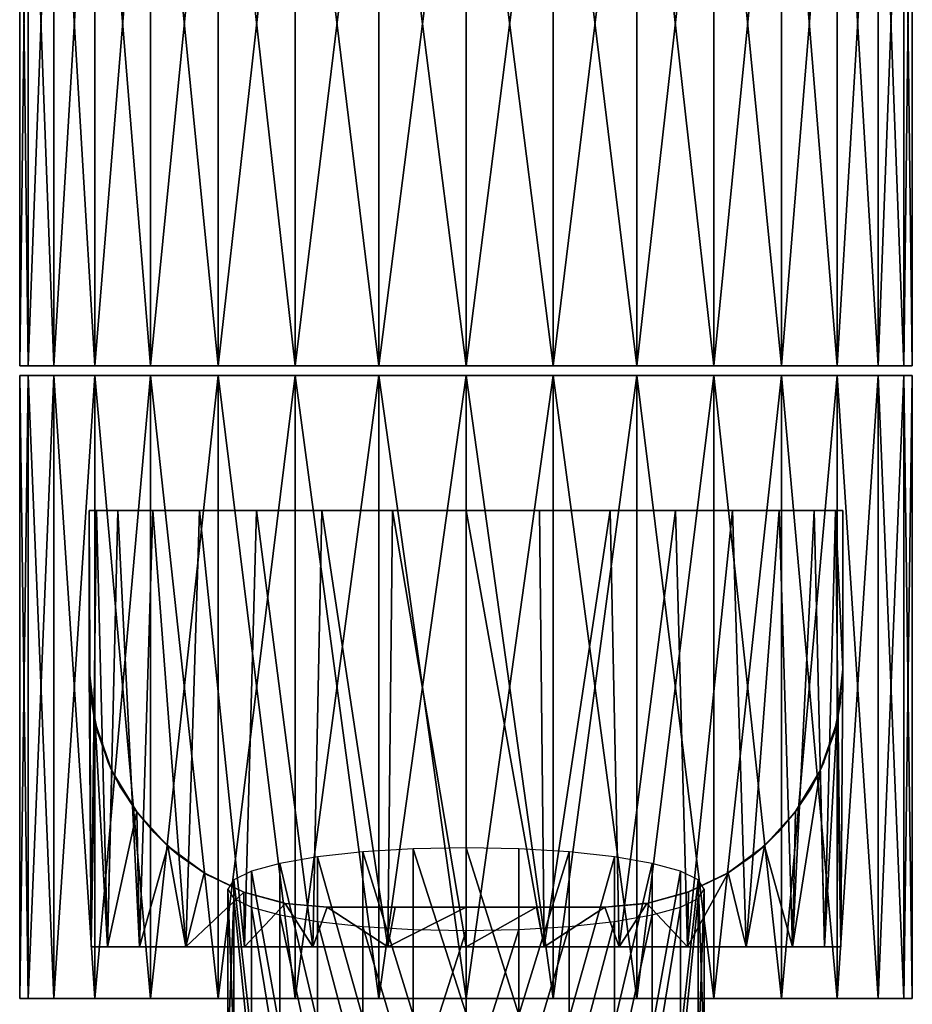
# Model space of a CAD drawing. Header units: millimetres. Extents: x -22 to 22, y -375 to 256.
# Tile 3 of 7: x -22 to 22, y 156 to 206. Entities that reach past the tile are written whole.
import ezdxf

# ---------------------------------------------------------------- set-up
doc = ezdxf.new("R2010")
doc.units = ezdxf.units.MM
doc.header["$LTSCALE"] = 51.254189
for name, color, linetype in [('10', 7, 'CONTINUOUS'), ('11', 7, 'CONTINUOUS'), ('12', 7, 'CONTINUOUS'), ('13', 7, 'CONTINUOUS'), ('14', 7, 'CONTINUOUS'), ('15', 7, 'CONTINUOUS'), ('16', 7, 'CONTINUOUS'), ('17', 7, 'CONTINUOUS'), ('18', 7, 'CONTINUOUS'), ('20', 7, 'CONTINUOUS'), ('21', 7, 'CONTINUOUS'), ('23', 7, 'CONTINUOUS'), ('24', 7, 'CONTINUOUS'), ('8', 7, 'CONTINUOUS'), ('9', 7, 'CONTINUOUS')]:
    doc.layers.add(name, color=color, linetype=linetype)

msp = doc.modelspace()

# ---------------------------------------------------------------- linework, layer by layer
at = {"layer": '10', "color": 7, "linetype": 'CONTINUOUS', "true_color": 0xa2afbf}
for points in [[(-19, 181.2, 14.098), (-19, 179.785, 13.415), (-19, 173.2, 206.052), (-19, 181.2, 14.098)], [(-19, 181.2, 206.052), (-19, 181.2, 14.098), (-19, 173.2, 206.052), (-19, 181.2, 206.052)], [(-19, 179.785, 13.415), (-19, 178.527, 12.758), (-19, 173.2, 206.052), (-19, 179.785, 13.415)], [(-19, 178.527, 12.758), (-19, 177.339, 12.247), (-19, 173.2, 206.052), (-19, 178.527, 12.758)], [(-19, 177.339, 12.247), (-19, 176.2, 12.052), (-19, 173.2, 206.052), (-19, 177.339, 12.247)], [(-19, 176.2, 12.052), (-19, 173.2, 12.052), (-19, 173.2, 206.052), (-19, 176.2, 12.052)]]:
    msp.add_3dface(points, dxfattribs=at)
at = {"layer": '11', "color": 7, "linetype": 'CONTINUOUS', "true_color": 0xa2afbf}
for points in [[(19, 181.2, 206.052), (19, 173.2, 206.052), (19, 173.2, 12.052), (19, 181.2, 206.052)], [(19, 181.2, 14.098), (19, 181.2, 206.052), (19, 173.2, 12.052), (19, 181.2, 14.098)], [(19, 179.785, 13.415), (19, 181.2, 14.098), (19, 173.2, 12.052), (19, 179.785, 13.415)], [(19, 178.526, 12.757), (19, 179.785, 13.415), (19, 173.2, 12.052), (19, 178.526, 12.757)], [(19, 177.35, 12.251), (19, 178.526, 12.757), (19, 173.2, 12.052), (19, 177.35, 12.251)], [(19, 176.2, 12.052), (19, 177.35, 12.251), (19, 173.2, 12.052), (19, 176.2, 12.052)]]:
    msp.add_3dface(points, dxfattribs=at)
at = {"layer": '12', "color": 7, "linetype": 'CONTINUOUS', "true_color": 0xa2afbf}
for points in [[(-19, 181.2, 14.098), (-19, 181.2, 206.052), (-16.194, 181.2, 15.81), (-19, 181.2, 14.098)], [(-19, 181.2, 206.052), (19, 181.2, 206.052), (19, 181.2, 14.098), (-19, 181.2, 206.052)], [(19, 181.2, 206.052), (-19, 181.2, 206.052), (-18.634, 181.2, 209.761), (19, 181.2, 206.052)], [(-19, 181.2, 206.052), (19, 181.2, 14.098), (14, 181.2, 17.614), (-19, 181.2, 206.052)], [(-19, 181.2, 206.052), (14, 181.2, 17.614), (10.386, 181.2, 19.96), (-19, 181.2, 206.052)], [(-16.194, 181.2, 15.81), (-19, 181.2, 206.052), (-14, 181.2, 17.614), (-16.194, 181.2, 15.81)], [(-14, 181.2, 17.614), (-19, 181.2, 206.052), (-10.386, 181.2, 19.96), (-14, 181.2, 17.614)], [(-10.386, 181.2, 19.96), (-19, 181.2, 206.052), (-6.388, 181.2, 21.574), (-10.386, 181.2, 19.96)], [(-6.388, 181.2, 21.574), (-19, 181.2, 206.052), (-2.156, 181.2, 22.396), (-6.388, 181.2, 21.574)], [(-2.156, 181.2, 22.396), (-19, 181.2, 206.052), (2.156, 181.2, 22.396), (-2.156, 181.2, 22.396)], [(2.156, 181.2, 22.396), (-19, 181.2, 206.052), (6.388, 181.2, 21.574), (2.156, 181.2, 22.396)], [(6.388, 181.2, 21.574), (-19, 181.2, 206.052), (10.386, 181.2, 19.96), (6.388, 181.2, 21.574)], [(18.633, 181.2, 209.766), (19, 181.2, 206.052), (-18.634, 181.2, 209.761), (18.633, 181.2, 209.766)], [(-17.552, 181.2, 213.325), (18.633, 181.2, 209.766), (-18.634, 181.2, 209.761), (-17.552, 181.2, 213.325)], [(17.55, 181.2, 213.33), (18.633, 181.2, 209.766), (-17.552, 181.2, 213.325), (17.55, 181.2, 213.33)], [(-15.796, 181.2, 216.609), (17.55, 181.2, 213.33), (-17.552, 181.2, 213.325), (-15.796, 181.2, 216.609)], [(15.793, 181.2, 216.613), (17.55, 181.2, 213.33), (-15.796, 181.2, 216.609), (15.793, 181.2, 216.613)], [(-13.433, 181.2, 219.487), (15.793, 181.2, 216.613), (-15.796, 181.2, 216.609), (-13.433, 181.2, 219.487)], [(13.431, 181.2, 219.489), (15.793, 181.2, 216.613), (-13.433, 181.2, 219.487), (13.431, 181.2, 219.489)], [(-10.556, 181.2, 221.849), (13.431, 181.2, 219.489), (-13.433, 181.2, 219.487), (-10.556, 181.2, 221.849)], [(10.554, 181.2, 221.85), (13.431, 181.2, 219.489), (-10.556, 181.2, 221.849), (10.554, 181.2, 221.85)], [(-7.273, 181.2, 223.604), (10.554, 181.2, 221.85), (-10.556, 181.2, 221.849), (-7.273, 181.2, 223.604)], [(7.271, 181.2, 223.605), (10.554, 181.2, 221.85), (-7.273, 181.2, 223.604), (7.271, 181.2, 223.605)], [(-3.71, 181.2, 224.686), (7.271, 181.2, 223.605), (-7.273, 181.2, 223.604), (-3.71, 181.2, 224.686)], [(3.709, 181.2, 224.686), (7.271, 181.2, 223.605), (-3.71, 181.2, 224.686), (3.709, 181.2, 224.686)], [(0, 181.2, 225.052), (3.709, 181.2, 224.686), (-3.71, 181.2, 224.686), (0, 181.2, 225.052)], [(14, 181.2, 17.614), (19, 181.2, 14.098), (16.442, 181.2, 15.621), (14, 181.2, 17.614)]]:
    msp.add_3dface(points, dxfattribs=at)
at = {"layer": '13', "color": 7, "linetype": 'CONTINUOUS', "true_color": 0xa2afbf}
for points in [[(-3.563, 161.2, 187.389), (-7, 161.2, 188.388), (-7, 161.2, 21.383), (-3.563, 161.2, 187.389)], [(0, 161.2, 187.052), (-3.563, 161.2, 187.389), (-7, 161.2, 21.383), (0, 161.2, 187.052)], [(-3.544, 161.2, 22.219), (0, 161.2, 187.052), (-7, 161.2, 21.383), (-3.544, 161.2, 22.219)], [(0, 161.2, 22.5), (0, 161.2, 187.052), (-3.544, 161.2, 22.219), (0, 161.2, 22.5)], [(3.561, 161.2, 187.388), (0, 161.2, 187.052), (0, 161.2, 22.5), (3.561, 161.2, 187.388)], [(7, 161.2, 188.388), (3.561, 161.2, 187.388), (0, 161.2, 22.5), (7, 161.2, 188.388)], [(3.544, 161.2, 22.219), (7, 161.2, 188.388), (0, 161.2, 22.5), (3.544, 161.2, 22.219)], [(7, 161.2, 21.383), (7, 161.2, 188.388), (3.544, 161.2, 22.219), (7, 161.2, 21.383)]]:
    msp.add_3dface(points, dxfattribs=at)
at = {"layer": '14', "color": 7, "linetype": 'CONTINUOUS', "true_color": 0xa2afbf}
for points in [[(-18.895, 159.2, 204.066), (-18.069, 159.2, 200.18), (-18.895, 159.2, 208.038), (-18.895, 159.2, 204.066)], [(-18.895, 159.2, 208.038), (-18.069, 159.2, 200.18), (-18.069, 159.2, 211.924), (-18.895, 159.2, 208.038)], [(-18.069, 159.2, 200.18), (-16.453, 159.2, 196.551), (-18.069, 159.2, 211.924), (-18.069, 159.2, 200.18)], [(-18.069, 159.2, 211.924), (-16.453, 159.2, 196.551), (-16.453, 159.2, 215.553), (-18.069, 159.2, 211.924)], [(-16.453, 159.2, 196.551), (-14.118, 159.2, 193.337), (-16.453, 159.2, 215.553), (-16.453, 159.2, 196.551)], [(-16.453, 159.2, 215.553), (-14.118, 159.2, 193.337), (-14.118, 159.2, 218.767), (-16.453, 159.2, 215.553)], [(-14.118, 159.2, 193.337), (-11.166, 159.2, 190.68), (-14.118, 159.2, 218.767), (-14.118, 159.2, 193.337)], [(-14.118, 159.2, 218.767), (-11.166, 159.2, 190.68), (-11.166, 159.2, 221.424), (-14.118, 159.2, 218.767)], [(-11.166, 159.2, 190.68), (-7.726, 159.2, 188.694), (-11.166, 159.2, 221.424), (-11.166, 159.2, 190.68)], [(-11.166, 159.2, 221.424), (-7.726, 159.2, 188.694), (-7.726, 159.2, 223.41), (-11.166, 159.2, 221.424)], [(-7.726, 159.2, 188.694), (-3.949, 159.2, 187.467), (-7.726, 159.2, 223.41), (-7.726, 159.2, 188.694)], [(-7.726, 159.2, 223.41), (-3.949, 159.2, 187.467), (-3.949, 159.2, 224.637), (-7.726, 159.2, 223.41)], [(-3.949, 159.2, 187.467), (0, 159.2, 187.052), (-3.949, 159.2, 224.637), (-3.949, 159.2, 187.467)], [(-3.949, 159.2, 224.637), (0, 159.2, 187.052), (0, 159.2, 225.052), (-3.949, 159.2, 224.637)], [(0, 159.2, 225.052), (0, 159.2, 187.052), (3.949, 159.2, 187.467), (0, 159.2, 225.052)], [(3.949, 159.2, 224.637), (0, 159.2, 225.052), (3.949, 159.2, 187.467), (3.949, 159.2, 224.637)], [(7.726, 159.2, 223.41), (3.949, 159.2, 224.637), (7.726, 159.2, 188.694), (7.726, 159.2, 223.41)], [(7.726, 159.2, 188.694), (3.949, 159.2, 224.637), (3.949, 159.2, 187.467), (7.726, 159.2, 188.694)], [(11.166, 159.2, 221.424), (7.726, 159.2, 223.41), (11.166, 159.2, 190.68), (11.166, 159.2, 221.424)], [(11.166, 159.2, 190.68), (7.726, 159.2, 223.41), (7.726, 159.2, 188.694), (11.166, 159.2, 190.68)], [(14.118, 159.2, 218.767), (11.166, 159.2, 221.424), (14.118, 159.2, 193.337), (14.118, 159.2, 218.767)], [(14.118, 159.2, 193.337), (11.166, 159.2, 221.424), (11.166, 159.2, 190.68), (14.118, 159.2, 193.337)], [(16.453, 159.2, 215.553), (14.118, 159.2, 218.767), (16.453, 159.2, 196.551), (16.453, 159.2, 215.553)], [(16.453, 159.2, 196.551), (14.118, 159.2, 218.767), (14.118, 159.2, 193.337), (16.453, 159.2, 196.551)], [(18.069, 159.2, 211.924), (16.453, 159.2, 215.553), (18.069, 159.2, 200.18), (18.069, 159.2, 211.924)], [(18.069, 159.2, 200.18), (16.453, 159.2, 215.553), (16.453, 159.2, 196.551), (18.069, 159.2, 200.18)], [(18.895, 159.2, 208.038), (18.069, 159.2, 211.924), (18.895, 159.2, 204.066), (18.895, 159.2, 208.038)], [(18.895, 159.2, 204.066), (18.069, 159.2, 211.924), (18.069, 159.2, 200.18), (18.895, 159.2, 204.066)]]:
    msp.add_3dface(points, dxfattribs=at)
at = {"layer": '15', "color": 7, "linetype": 'CONTINUOUS', "true_color": 0xa2afbf}
for points in [[(19, 173.2, 12.052), (19, 173.2, 206.052), (18.691, 170.496, 202.634), (19, 173.2, 12.052)], [(19, 173.2, 12.052), (18.691, 170.496, 202.634), (18.887, 171.558, 12.228), (19, 173.2, 12.052)], [(18.887, 171.558, 12.228), (18.691, 170.496, 202.634), (18.553, 169.955, 12.73), (18.887, 171.558, 12.228)], [(18.691, 170.496, 202.634), (17.856, 168.086, 199.56), (18.553, 169.955, 12.73), (18.691, 170.496, 202.634)], [(18.553, 169.955, 12.73), (17.856, 168.086, 199.56), (18.04, 168.498, 13.446), (18.553, 169.955, 12.73)], [(18.04, 168.498, 13.446), (17.856, 168.086, 199.56), (17.395, 167.205, 14.271), (18.04, 168.498, 13.446)], [(17.856, 168.086, 199.56), (16.611, 166.015, 196.831), (17.395, 167.205, 14.271), (17.856, 168.086, 199.56)], [(17.395, 167.205, 14.271), (16.611, 166.015, 196.831), (16.646, 166.061, 15.138), (17.395, 167.205, 14.271)], [(16.611, 166.015, 196.831), (15.043, 164.294, 194.445), (15.72, 164.956, 16.098), (16.611, 166.015, 196.831)], [(16.646, 166.061, 15.138), (16.611, 166.015, 196.831), (15.72, 164.956, 16.098), (16.646, 166.061, 15.138)], [(15.72, 164.956, 16.098), (15.043, 164.294, 194.445), (14.512, 163.842, 17.195), (15.72, 164.956, 16.098)], [(15.043, 164.294, 194.445), (13.218, 162.936, 192.403), (14.512, 163.842, 17.195), (15.043, 164.294, 194.445)], [(14.512, 163.842, 17.195), (13.218, 162.936, 192.403), (13.002, 162.809, 18.363), (14.512, 163.842, 17.195)], [(13.218, 162.936, 192.403), (11.215, 161.965, 190.716), (13.002, 162.809, 18.363), (13.218, 162.936, 192.403)], [(13.002, 162.809, 18.363), (11.215, 161.965, 190.716), (11.197, 161.958, 19.516), (13.002, 162.809, 18.363)], [(11.215, 161.965, 190.716), (9.116, 161.388, 189.38), (11.197, 161.958, 19.516), (11.215, 161.965, 190.716)], [(11.197, 161.958, 19.516), (9.116, 161.388, 189.38), (9.146, 161.394, 20.557), (11.197, 161.958, 19.516)], [(7, 161.2, 188.388), (7, 161.2, 21.383), (9.146, 161.394, 20.557), (7, 161.2, 188.388)], [(9.116, 161.388, 189.38), (7, 161.2, 188.388), (9.146, 161.394, 20.557), (9.116, 161.388, 189.38)]]:
    msp.add_3dface(points, dxfattribs=at)
at = {"layer": '16', "color": 7, "linetype": 'CONTINUOUS', "true_color": 0xa2afbf}
for points in [[(-19, 173.2, 206.052), (-19, 173.2, 12.052), (-18.887, 171.557, 12.228), (-19, 173.2, 206.052)], [(-18.69, 170.492, 202.629), (-19, 173.2, 206.052), (-18.887, 171.557, 12.228), (-18.69, 170.492, 202.629)], [(-18.553, 169.955, 12.729), (-18.69, 170.492, 202.629), (-18.887, 171.557, 12.228), (-18.553, 169.955, 12.729)], [(-17.853, 168.079, 199.551), (-18.69, 170.492, 202.629), (-18.041, 168.499, 13.445), (-17.853, 168.079, 199.551)], [(-18.041, 168.499, 13.445), (-18.69, 170.492, 202.629), (-18.553, 169.955, 12.729), (-18.041, 168.499, 13.445)], [(-17.395, 167.205, 14.271), (-17.853, 168.079, 199.551), (-18.041, 168.499, 13.445), (-17.395, 167.205, 14.271)], [(-16.603, 166.004, 196.817), (-17.853, 168.079, 199.551), (-16.644, 166.06, 15.14), (-16.603, 166.004, 196.817)], [(-16.644, 166.06, 15.14), (-17.853, 168.079, 199.551), (-17.395, 167.205, 14.271), (-16.644, 166.06, 15.14)], [(-15.72, 164.956, 16.098), (-16.603, 166.004, 196.817), (-16.644, 166.06, 15.14), (-15.72, 164.956, 16.098)], [(-15.028, 164.281, 194.426), (-16.603, 166.004, 196.817), (-15.72, 164.956, 16.098), (-15.028, 164.281, 194.426)], [(-14.515, 163.845, 17.192), (-15.028, 164.281, 194.426), (-15.72, 164.956, 16.098), (-14.515, 163.845, 17.192)], [(-13.2, 162.926, 192.387), (-15.028, 164.281, 194.426), (-14.515, 163.845, 17.192), (-13.2, 162.926, 192.387)], [(-13.004, 162.81, 18.362), (-13.2, 162.926, 192.387), (-14.515, 163.845, 17.192), (-13.004, 162.81, 18.362)], [(-11.202, 161.96, 190.706), (-13.2, 162.926, 192.387), (-13.004, 162.81, 18.362), (-11.202, 161.96, 190.706)], [(-11.194, 161.957, 19.518), (-11.202, 161.96, 190.706), (-13.004, 162.81, 18.362), (-11.194, 161.957, 19.518)], [(-9.111, 161.387, 189.377), (-11.202, 161.96, 190.706), (-9.141, 161.393, 20.56), (-9.111, 161.387, 189.377)], [(-9.141, 161.393, 20.56), (-11.202, 161.96, 190.706), (-11.194, 161.957, 19.518), (-9.141, 161.393, 20.56)], [(-7, 161.2, 21.383), (-9.111, 161.387, 189.377), (-9.141, 161.393, 20.56), (-7, 161.2, 21.383)], [(-7, 161.2, 21.383), (-7, 161.2, 188.388), (-9.111, 161.387, 189.377), (-7, 161.2, 21.383)]]:
    msp.add_3dface(points, dxfattribs=at)
at = {"layer": '17', "color": 7, "linetype": 'CONTINUOUS', "true_color": 0xa2afbf}
for points in [[(-19, 181.2, 206.052), (-19, 173.2, 206.052), (-18.895, 159.2, 208.038), (-19, 181.2, 206.052)], [(-18.634, 181.2, 209.761), (-19, 181.2, 206.052), (-18.895, 159.2, 208.038), (-18.634, 181.2, 209.761)], [(-18.634, 181.2, 209.761), (-18.895, 159.2, 208.038), (-18.069, 159.2, 211.924), (-18.634, 181.2, 209.761)], [(-17.552, 181.2, 213.325), (-18.634, 181.2, 209.761), (-18.069, 159.2, 211.924), (-17.552, 181.2, 213.325)], [(-17.552, 181.2, 213.325), (-18.069, 159.2, 211.924), (-16.453, 159.2, 215.553), (-17.552, 181.2, 213.325)], [(-15.796, 181.2, 216.609), (-17.552, 181.2, 213.325), (-16.453, 159.2, 215.553), (-15.796, 181.2, 216.609)], [(-15.796, 181.2, 216.609), (-16.453, 159.2, 215.553), (-14.118, 159.2, 218.767), (-15.796, 181.2, 216.609)], [(-13.433, 181.2, 219.487), (-15.796, 181.2, 216.609), (-14.118, 159.2, 218.767), (-13.433, 181.2, 219.487)], [(-13.433, 181.2, 219.487), (-14.118, 159.2, 218.767), (-11.166, 159.2, 221.424), (-13.433, 181.2, 219.487)], [(-10.556, 181.2, 221.849), (-13.433, 181.2, 219.487), (-11.166, 159.2, 221.424), (-10.556, 181.2, 221.849)], [(-10.556, 181.2, 221.849), (-11.166, 159.2, 221.424), (-7.726, 159.2, 223.41), (-10.556, 181.2, 221.849)], [(-7.273, 181.2, 223.604), (-10.556, 181.2, 221.849), (-7.726, 159.2, 223.41), (-7.273, 181.2, 223.604)], [(-7.273, 181.2, 223.604), (-7.726, 159.2, 223.41), (-3.949, 159.2, 224.637), (-7.273, 181.2, 223.604)], [(-3.71, 181.2, 224.686), (-7.273, 181.2, 223.604), (-3.949, 159.2, 224.637), (-3.71, 181.2, 224.686)], [(-3.71, 181.2, 224.686), (-3.949, 159.2, 224.637), (0, 159.2, 225.052), (-3.71, 181.2, 224.686)], [(0, 181.2, 225.052), (-3.71, 181.2, 224.686), (0, 159.2, 225.052), (0, 181.2, 225.052)], [(-19, 173.2, 206.052), (-18.895, 159.2, 204.066), (-18.895, 159.2, 208.038), (-19, 173.2, 206.052)], [(-18.895, 159.2, 204.066), (-19, 173.2, 206.052), (-18.69, 170.492, 202.629), (-18.895, 159.2, 204.066)], [(-18.069, 159.2, 200.18), (-18.895, 159.2, 204.066), (-18.69, 170.492, 202.629), (-18.069, 159.2, 200.18)], [(-18.069, 159.2, 200.18), (-18.69, 170.492, 202.629), (-17.853, 168.079, 199.551), (-18.069, 159.2, 200.18)], [(-18.069, 159.2, 200.18), (-17.853, 168.079, 199.551), (-16.603, 166.004, 196.817), (-18.069, 159.2, 200.18)], [(-16.453, 159.2, 196.551), (-18.069, 159.2, 200.18), (-16.603, 166.004, 196.817), (-16.453, 159.2, 196.551)], [(-16.453, 159.2, 196.551), (-16.603, 166.004, 196.817), (-15.028, 164.281, 194.426), (-16.453, 159.2, 196.551)], [(-14.118, 159.2, 193.337), (-16.453, 159.2, 196.551), (-15.028, 164.281, 194.426), (-14.118, 159.2, 193.337)], [(-14.118, 159.2, 193.337), (-15.028, 164.281, 194.426), (-13.2, 162.926, 192.387), (-14.118, 159.2, 193.337)], [(-14.118, 159.2, 193.337), (-13.2, 162.926, 192.387), (-11.202, 161.96, 190.706), (-14.118, 159.2, 193.337)], [(-11.166, 159.2, 190.68), (-14.118, 159.2, 193.337), (-11.202, 161.96, 190.706), (-11.166, 159.2, 190.68)], [(-11.166, 159.2, 190.68), (-11.202, 161.96, 190.706), (-9.111, 161.387, 189.377), (-11.166, 159.2, 190.68)], [(-7.726, 159.2, 188.694), (-11.166, 159.2, 190.68), (-9.111, 161.387, 189.377), (-7.726, 159.2, 188.694)], [(-7, 161.2, 188.388), (-7.726, 159.2, 188.694), (-9.111, 161.387, 189.377), (-7, 161.2, 188.388)], [(-7, 161.2, 188.388), (-3.949, 159.2, 187.467), (-7.726, 159.2, 188.694), (-7, 161.2, 188.388)], [(-7, 161.2, 188.388), (-3.563, 161.2, 187.389), (-3.949, 159.2, 187.467), (-7, 161.2, 188.388)], [(-3.563, 161.2, 187.389), (0, 161.2, 187.052), (-3.949, 159.2, 187.467), (-3.563, 161.2, 187.389)], [(0, 161.2, 187.052), (0, 159.2, 187.052), (-3.949, 159.2, 187.467), (0, 161.2, 187.052)]]:
    msp.add_3dface(points, dxfattribs=at)
at = {"layer": '18', "color": 7, "linetype": 'CONTINUOUS', "true_color": 0xa2afbf}
for points in [[(3.709, 181.2, 224.686), (0, 181.2, 225.052), (3.949, 159.2, 224.637), (3.709, 181.2, 224.686)], [(0, 181.2, 225.052), (0, 159.2, 225.052), (3.949, 159.2, 224.637), (0, 181.2, 225.052)], [(7.271, 181.2, 223.605), (3.709, 181.2, 224.686), (3.949, 159.2, 224.637), (7.271, 181.2, 223.605)], [(7.271, 181.2, 223.605), (3.949, 159.2, 224.637), (7.726, 159.2, 223.41), (7.271, 181.2, 223.605)], [(10.554, 181.2, 221.85), (7.271, 181.2, 223.605), (7.726, 159.2, 223.41), (10.554, 181.2, 221.85)], [(10.554, 181.2, 221.85), (7.726, 159.2, 223.41), (11.166, 159.2, 221.424), (10.554, 181.2, 221.85)], [(13.431, 181.2, 219.489), (10.554, 181.2, 221.85), (11.166, 159.2, 221.424), (13.431, 181.2, 219.489)], [(13.431, 181.2, 219.489), (11.166, 159.2, 221.424), (14.118, 159.2, 218.767), (13.431, 181.2, 219.489)], [(15.793, 181.2, 216.613), (13.431, 181.2, 219.489), (14.118, 159.2, 218.767), (15.793, 181.2, 216.613)], [(15.793, 181.2, 216.613), (14.118, 159.2, 218.767), (16.453, 159.2, 215.553), (15.793, 181.2, 216.613)], [(17.55, 181.2, 213.33), (15.793, 181.2, 216.613), (16.453, 159.2, 215.553), (17.55, 181.2, 213.33)], [(17.55, 181.2, 213.33), (16.453, 159.2, 215.553), (18.069, 159.2, 211.924), (17.55, 181.2, 213.33)], [(18.633, 181.2, 209.766), (17.55, 181.2, 213.33), (18.069, 159.2, 211.924), (18.633, 181.2, 209.766)], [(18.633, 181.2, 209.766), (18.069, 159.2, 211.924), (18.895, 159.2, 208.038), (18.633, 181.2, 209.766)], [(19, 173.2, 206.052), (19, 181.2, 206.052), (18.633, 181.2, 209.766), (19, 173.2, 206.052)], [(19, 173.2, 206.052), (18.633, 181.2, 209.766), (18.895, 159.2, 208.038), (19, 173.2, 206.052)], [(19, 173.2, 206.052), (18.895, 159.2, 204.066), (18.691, 170.496, 202.634), (19, 173.2, 206.052)], [(19, 173.2, 206.052), (18.895, 159.2, 208.038), (18.895, 159.2, 204.066), (19, 173.2, 206.052)], [(18.069, 159.2, 200.18), (17.856, 168.086, 199.56), (18.691, 170.496, 202.634), (18.069, 159.2, 200.18)], [(18.895, 159.2, 204.066), (18.069, 159.2, 200.18), (18.691, 170.496, 202.634), (18.895, 159.2, 204.066)], [(18.069, 159.2, 200.18), (16.453, 159.2, 196.551), (17.856, 168.086, 199.56), (18.069, 159.2, 200.18)], [(16.453, 159.2, 196.551), (16.611, 166.015, 196.831), (17.856, 168.086, 199.56), (16.453, 159.2, 196.551)], [(16.453, 159.2, 196.551), (15.043, 164.294, 194.445), (16.611, 166.015, 196.831), (16.453, 159.2, 196.551)], [(14.118, 159.2, 193.337), (13.218, 162.936, 192.403), (15.043, 164.294, 194.445), (14.118, 159.2, 193.337)], [(16.453, 159.2, 196.551), (14.118, 159.2, 193.337), (15.043, 164.294, 194.445), (16.453, 159.2, 196.551)], [(14.118, 159.2, 193.337), (11.166, 159.2, 190.68), (13.218, 162.936, 192.403), (14.118, 159.2, 193.337)], [(11.166, 159.2, 190.68), (11.215, 161.965, 190.716), (13.218, 162.936, 192.403), (11.166, 159.2, 190.68)], [(11.166, 159.2, 190.68), (9.116, 161.388, 189.38), (11.215, 161.965, 190.716), (11.166, 159.2, 190.68)], [(7.726, 159.2, 188.694), (7, 161.2, 188.388), (9.116, 161.388, 189.38), (7.726, 159.2, 188.694)], [(11.166, 159.2, 190.68), (7.726, 159.2, 188.694), (9.116, 161.388, 189.38), (11.166, 159.2, 190.68)], [(0, 161.2, 187.052), (3.561, 161.2, 187.388), (0, 159.2, 187.052), (0, 161.2, 187.052)], [(0, 159.2, 187.052), (3.561, 161.2, 187.388), (3.949, 159.2, 187.467), (0, 159.2, 187.052)], [(3.561, 161.2, 187.388), (7, 161.2, 188.388), (3.949, 159.2, 187.467), (3.561, 161.2, 187.388)], [(7, 161.2, 188.388), (7.726, 159.2, 188.694), (3.949, 159.2, 187.467), (7, 161.2, 188.388)]]:
    msp.add_3dface(points, dxfattribs=at)
at = {"layer": '20', "color": 7, "linetype": 'CONTINUOUS', "true_color": 0xa2afbf}
for points in [[(-7.482, 163.734, 214.779), (-5.205, 155.612, 217.664), (-5.207, 163.983, 216.187), (-7.482, 163.734, 214.779)], [(-5.207, 163.983, 216.187), (-2.666, 155.766, 218.537), (-2.67, 164.137, 217.061), (-5.207, 163.983, 216.187)], [(-5.205, 155.612, 217.664), (-2.666, 155.766, 218.537), (-5.207, 163.983, 216.187), (-5.205, 155.612, 217.664)], [(-2.67, 164.137, 217.061), (0, 155.818, 218.832), (0, 164.189, 217.357), (-2.67, 164.137, 217.061)], [(-2.666, 155.766, 218.537), (0, 155.818, 218.832), (-2.67, 164.137, 217.061), (-2.666, 155.766, 218.537)], [(0, 155.818, 218.832), (2.666, 155.766, 218.537), (0, 164.189, 217.357), (0, 155.818, 218.832)], [(0, 164.189, 217.357), (2.666, 155.766, 218.537), (2.67, 164.137, 217.061), (0, 164.189, 217.357)], [(2.67, 164.137, 217.061), (2.666, 155.766, 218.537), (5.207, 163.983, 216.187), (2.67, 164.137, 217.061)], [(2.666, 155.766, 218.537), (5.205, 155.612, 217.664), (5.207, 163.983, 216.187), (2.666, 155.766, 218.537)], [(5.207, 163.983, 216.187), (5.205, 155.612, 217.664), (7.482, 163.734, 214.779), (5.207, 163.983, 216.187)], [(-10.812, 163.009, 210.667), (-9.383, 155.033, 214.38), (-9.382, 163.404, 212.908), (-10.812, 163.009, 210.667)], [(-9.383, 155.033, 214.38), (-7.485, 155.363, 216.252), (-9.382, 163.404, 212.908), (-9.383, 155.033, 214.38)], [(-9.382, 163.404, 212.908), (-7.485, 155.363, 216.252), (-7.482, 163.734, 214.779), (-9.382, 163.404, 212.908)], [(-7.485, 155.363, 216.252), (-5.205, 155.612, 217.664), (-7.482, 163.734, 214.779), (-7.485, 155.363, 216.252)], [(5.205, 155.612, 217.664), (7.485, 155.363, 216.252), (7.482, 163.734, 214.779), (5.205, 155.612, 217.664)], [(7.482, 163.734, 214.779), (7.485, 155.363, 216.252), (9.382, 163.404, 212.908), (7.482, 163.734, 214.779)], [(7.485, 155.363, 216.252), (9.383, 155.033, 214.38), (9.382, 163.404, 212.908), (7.485, 155.363, 216.252)], [(9.382, 163.404, 212.908), (9.383, 155.033, 214.38), (10.812, 163.009, 210.667), (9.382, 163.404, 212.908)], [(-11.699, 162.569, 208.169), (-10.81, 154.638, 212.143), (-10.812, 163.009, 210.667), (-11.699, 162.569, 208.169)], [(-10.81, 154.638, 212.143), (-9.383, 155.033, 214.38), (-10.812, 163.009, 210.667), (-10.81, 154.638, 212.143)], [(9.383, 155.033, 214.38), (10.81, 154.638, 212.143), (10.812, 163.009, 210.667), (9.383, 155.033, 214.38)], [(10.812, 163.009, 210.667), (10.81, 154.638, 212.143), (11.699, 162.569, 208.169), (10.812, 163.009, 210.667)], [(-12, 162.105, 205.54), (-11.697, 154.2, 209.654), (-11.699, 162.569, 208.169), (-12, 162.105, 205.54)], [(-11.697, 154.2, 209.654), (-10.81, 154.638, 212.143), (-11.699, 162.569, 208.169), (-11.697, 154.2, 209.654)], [(10.81, 154.638, 212.143), (11.697, 154.2, 209.654), (11.699, 162.569, 208.169), (10.81, 154.638, 212.143)], [(11.697, 154.2, 209.654), (12, 153.734, 207.016), (11.699, 162.569, 208.169), (11.697, 154.2, 209.654)], [(11.699, 162.569, 208.169), (12, 153.734, 207.016), (12, 162.105, 205.54), (11.699, 162.569, 208.169)], [(-12, 153.734, 207.016), (-11.697, 154.2, 209.654), (-12, 162.105, 205.54), (-12, 153.734, 207.016)]]:
    msp.add_3dface(points, dxfattribs=at)
at = {"layer": '21', "color": 7, "linetype": 'CONTINUOUS', "true_color": 0xa2afbf}
for points in [[(-12, 153.734, 207.016), (-12, 162.105, 205.54), (-11.699, 161.641, 202.91), (-12, 153.734, 207.016)], [(12, 153.734, 207.016), (11.697, 153.269, 204.378), (12, 162.105, 205.54), (12, 153.734, 207.016)], [(12, 162.105, 205.54), (11.697, 153.269, 204.378), (11.699, 161.641, 202.91), (12, 162.105, 205.54)], [(-11.697, 153.269, 204.378), (-12, 153.734, 207.016), (-11.699, 161.641, 202.91), (-11.697, 153.269, 204.378)], [(-10.81, 152.83, 201.888), (-11.697, 153.269, 204.378), (-11.699, 161.641, 202.91), (-10.81, 152.83, 201.888)], [(-10.812, 161.201, 200.412), (-10.81, 152.83, 201.888), (-11.699, 161.641, 202.91), (-10.812, 161.201, 200.412)], [(11.697, 153.269, 204.378), (10.81, 152.83, 201.888), (11.699, 161.641, 202.91), (11.697, 153.269, 204.378)], [(11.699, 161.641, 202.91), (10.81, 152.83, 201.888), (10.812, 161.201, 200.412), (11.699, 161.641, 202.91)], [(-9.383, 152.436, 199.652), (-10.81, 152.83, 201.888), (-10.812, 161.201, 200.412), (-9.383, 152.436, 199.652)], [(-9.382, 160.806, 198.171), (-9.383, 152.436, 199.652), (-10.812, 161.201, 200.412), (-9.382, 160.806, 198.171)], [(10.812, 161.201, 200.412), (9.383, 152.436, 199.652), (9.382, 160.806, 198.171), (10.812, 161.201, 200.412)], [(10.81, 152.83, 201.888), (9.383, 152.436, 199.652), (10.812, 161.201, 200.412), (10.81, 152.83, 201.888)], [(-7.485, 152.106, 197.78), (-9.383, 152.436, 199.652), (-9.382, 160.806, 198.171), (-7.485, 152.106, 197.78)], [(-7.482, 160.476, 196.3), (-7.485, 152.106, 197.78), (-9.382, 160.806, 198.171), (-7.482, 160.476, 196.3)], [(-5.205, 151.857, 196.368), (-7.485, 152.106, 197.78), (-7.482, 160.476, 196.3), (-5.205, 151.857, 196.368)], [(-5.207, 160.228, 194.892), (-5.205, 151.857, 196.368), (-7.482, 160.476, 196.3), (-5.207, 160.228, 194.892)], [(7.485, 152.106, 197.78), (5.205, 151.857, 196.368), (7.482, 160.476, 196.3), (7.485, 152.106, 197.78)], [(7.482, 160.476, 196.3), (5.205, 151.857, 196.368), (5.207, 160.228, 194.892), (7.482, 160.476, 196.3)], [(9.382, 160.806, 198.171), (7.485, 152.106, 197.78), (7.482, 160.476, 196.3), (9.382, 160.806, 198.171)], [(9.383, 152.436, 199.652), (7.485, 152.106, 197.78), (9.382, 160.806, 198.171), (9.383, 152.436, 199.652)], [(-2.666, 151.703, 195.495), (-5.205, 151.857, 196.368), (-5.207, 160.228, 194.892), (-2.666, 151.703, 195.495)], [(-2.67, 160.074, 194.018), (-2.666, 151.703, 195.495), (-5.207, 160.228, 194.892), (-2.67, 160.074, 194.018)], [(0, 160.021, 193.722), (-2.666, 151.703, 195.495), (-2.67, 160.074, 194.018), (0, 160.021, 193.722)], [(0, 151.651, 195.2), (-2.666, 151.703, 195.495), (0, 160.021, 193.722), (0, 151.651, 195.2)], [(2.666, 151.703, 195.495), (0, 151.651, 195.2), (2.67, 160.074, 194.018), (2.666, 151.703, 195.495)], [(2.67, 160.074, 194.018), (0, 151.651, 195.2), (0, 160.021, 193.722), (2.67, 160.074, 194.018)], [(5.205, 151.857, 196.368), (2.666, 151.703, 195.495), (5.207, 160.228, 194.892), (5.205, 151.857, 196.368)], [(5.207, 160.228, 194.892), (2.666, 151.703, 195.495), (2.67, 160.074, 194.018), (5.207, 160.228, 194.892)]]:
    msp.add_3dface(points, dxfattribs=at)
at = {"layer": '23', "color": 7, "linetype": 'CONTINUOUS', "true_color": 0xa2afbf}
for points in [[(-22.067, 223, 4.39), (-22.5, 223), (-22.068, 188.5, 4.39), (-22.067, 223, 4.39)], [(-22.068, 188.5, 4.39), (-22.5, 223), (-22.5, 188.5), (-22.068, 188.5, 4.39)], [(-20.787, 188.5, 8.61), (-22.067, 223, 4.39), (-22.068, 188.5, 4.39), (-20.787, 188.5, 8.61)], [(-20.787, 223, 8.61), (-22.067, 223, 4.39), (-20.787, 188.5, 8.61), (-20.787, 223, 8.61)], [(-18.708, 223, 12.501), (-20.787, 223, 8.61), (-18.708, 188.5, 12.5), (-18.708, 223, 12.501)], [(-18.708, 188.5, 12.5), (-20.787, 223, 8.61), (-20.787, 188.5, 8.61), (-18.708, 188.5, 12.5)], [(-15.91, 223, 15.91), (-18.708, 223, 12.501), (-15.91, 188.5, 15.91), (-15.91, 223, 15.91)], [(-15.91, 188.5, 15.91), (-18.708, 223, 12.501), (-18.708, 188.5, 12.5), (-15.91, 188.5, 15.91)], [(-12.501, 223, 18.708), (-15.91, 223, 15.91), (-12.5, 188.5, 18.708), (-12.501, 223, 18.708)], [(-12.5, 188.5, 18.708), (-15.91, 223, 15.91), (-15.91, 188.5, 15.91), (-12.5, 188.5, 18.708)], [(-8.61, 223, 20.787), (-12.501, 223, 18.708), (-8.61, 188.5, 20.787), (-8.61, 223, 20.787)], [(-8.61, 188.5, 20.787), (-12.501, 223, 18.708), (-12.5, 188.5, 18.708), (-8.61, 188.5, 20.787)], [(-4.39, 223, 22.067), (-8.61, 223, 20.787), (-4.39, 188.5, 22.068), (-4.39, 223, 22.067)], [(-4.39, 188.5, 22.068), (-8.61, 223, 20.787), (-8.61, 188.5, 20.787), (-4.39, 188.5, 22.068)], [(0, 223, 22.5), (-4.39, 223, 22.067), (0, 188.5, 22.5), (0, 223, 22.5)], [(0, 188.5, 22.5), (-4.39, 223, 22.067), (-4.39, 188.5, 22.068), (0, 188.5, 22.5)], [(4.39, 223, 22.067), (0, 223, 22.5), (4.39, 188.5, 22.068), (4.39, 223, 22.067)], [(4.39, 188.5, 22.068), (0, 223, 22.5), (0, 188.5, 22.5), (4.39, 188.5, 22.068)], [(8.61, 223, 20.787), (4.39, 223, 22.067), (8.61, 188.5, 20.787), (8.61, 223, 20.787)], [(8.61, 188.5, 20.787), (4.39, 223, 22.067), (4.39, 188.5, 22.068), (8.61, 188.5, 20.787)], [(12.501, 223, 18.708), (8.61, 223, 20.787), (12.5, 188.5, 18.708), (12.501, 223, 18.708)], [(12.5, 188.5, 18.708), (8.61, 223, 20.787), (8.61, 188.5, 20.787), (12.5, 188.5, 18.708)], [(15.91, 188.5, 15.91), (12.501, 223, 18.708), (12.5, 188.5, 18.708), (15.91, 188.5, 15.91)], [(15.91, 223, 15.91), (12.501, 223, 18.708), (15.91, 188.5, 15.91), (15.91, 223, 15.91)], [(18.708, 223, 12.501), (15.91, 223, 15.91), (18.708, 188.5, 12.5), (18.708, 223, 12.501)], [(18.708, 188.5, 12.5), (15.91, 223, 15.91), (15.91, 188.5, 15.91), (18.708, 188.5, 12.5)], [(20.787, 223, 8.61), (18.708, 223, 12.501), (20.787, 188.5, 8.61), (20.787, 223, 8.61)], [(20.787, 188.5, 8.61), (18.708, 223, 12.501), (18.708, 188.5, 12.5), (20.787, 188.5, 8.61)], [(22.067, 223, 4.39), (20.787, 223, 8.61), (22.068, 188.5, 4.39), (22.067, 223, 4.39)], [(22.068, 188.5, 4.39), (20.787, 223, 8.61), (20.787, 188.5, 8.61), (22.068, 188.5, 4.39)], [(22.5, 223), (22.067, 223, 4.39), (22.5, 188.5), (22.5, 223)], [(22.5, 188.5), (22.067, 223, 4.39), (22.068, 188.5, 4.39), (22.5, 188.5)]]:
    msp.add_3dface(points, dxfattribs=at)
at = {"layer": '24', "color": 7, "linetype": 'CONTINUOUS', "true_color": 0xa2afbf}
for points in [[(-22.5, 223), (-22.067, 223, -4.39), (-22.5, 188.5), (-22.5, 223)], [(-22.5, 188.5), (-22.067, 223, -4.39), (-22.068, 188.5, -4.39), (-22.5, 188.5)], [(-22.067, 223, -4.39), (-20.787, 223, -8.61), (-22.068, 188.5, -4.39), (-22.067, 223, -4.39)], [(-22.068, 188.5, -4.39), (-20.787, 223, -8.61), (-20.787, 188.5, -8.61), (-22.068, 188.5, -4.39)], [(-20.787, 223, -8.61), (-18.708, 223, -12.501), (-20.787, 188.5, -8.61), (-20.787, 223, -8.61)], [(-20.787, 188.5, -8.61), (-18.708, 223, -12.501), (-18.708, 188.5, -12.5), (-20.787, 188.5, -8.61)], [(-18.708, 223, -12.501), (-15.91, 223, -15.91), (-18.708, 188.5, -12.5), (-18.708, 223, -12.501)], [(-18.708, 188.5, -12.5), (-15.91, 223, -15.91), (-15.91, 188.5, -15.91), (-18.708, 188.5, -12.5)], [(-15.91, 223, -15.91), (-12.501, 223, -18.708), (-15.91, 188.5, -15.91), (-15.91, 223, -15.91)], [(-15.91, 188.5, -15.91), (-12.501, 223, -18.708), (-12.5, 188.5, -18.708), (-15.91, 188.5, -15.91)], [(-12.501, 223, -18.708), (-8.61, 223, -20.787), (-12.5, 188.5, -18.708), (-12.501, 223, -18.708)], [(-12.5, 188.5, -18.708), (-8.61, 223, -20.787), (-8.61, 188.5, -20.787), (-12.5, 188.5, -18.708)], [(-8.61, 223, -20.787), (-4.39, 223, -22.067), (-8.61, 188.5, -20.787), (-8.61, 223, -20.787)], [(-8.61, 188.5, -20.787), (-4.39, 223, -22.067), (-4.39, 188.5, -22.068), (-8.61, 188.5, -20.787)], [(-4.39, 223, -22.067), (0, 223, -22.5), (-4.39, 188.5, -22.068), (-4.39, 223, -22.067)], [(-4.39, 188.5, -22.068), (0, 223, -22.5), (0, 188.5, -22.5), (-4.39, 188.5, -22.068)], [(0, 223, -22.5), (4.39, 223, -22.067), (0, 188.5, -22.5), (0, 223, -22.5)], [(0, 188.5, -22.5), (4.39, 223, -22.067), (4.39, 188.5, -22.068), (0, 188.5, -22.5)], [(4.39, 223, -22.067), (8.61, 223, -20.787), (4.39, 188.5, -22.068), (4.39, 223, -22.067)], [(4.39, 188.5, -22.068), (8.61, 223, -20.787), (8.61, 188.5, -20.787), (4.39, 188.5, -22.068)], [(8.61, 223, -20.787), (12.501, 223, -18.708), (8.61, 188.5, -20.787), (8.61, 223, -20.787)], [(8.61, 188.5, -20.787), (12.501, 223, -18.708), (12.5, 188.5, -18.708), (8.61, 188.5, -20.787)], [(12.501, 223, -18.708), (15.91, 223, -15.91), (12.5, 188.5, -18.708), (12.501, 223, -18.708)], [(12.5, 188.5, -18.708), (15.91, 223, -15.91), (15.91, 188.5, -15.91), (12.5, 188.5, -18.708)], [(15.91, 223, -15.91), (18.708, 223, -12.501), (15.91, 188.5, -15.91), (15.91, 223, -15.91)], [(15.91, 188.5, -15.91), (18.708, 223, -12.501), (18.708, 188.5, -12.5), (15.91, 188.5, -15.91)], [(18.708, 223, -12.501), (20.787, 223, -8.61), (18.708, 188.5, -12.5), (18.708, 223, -12.501)], [(18.708, 188.5, -12.5), (20.787, 223, -8.61), (20.787, 188.5, -8.61), (18.708, 188.5, -12.5)], [(20.787, 223, -8.61), (22.067, 223, -4.39), (20.787, 188.5, -8.61), (20.787, 223, -8.61)], [(20.787, 188.5, -8.61), (22.067, 223, -4.39), (22.068, 188.5, -4.39), (20.787, 188.5, -8.61)], [(22.067, 223, -4.39), (22.5, 223), (22.068, 188.5, -4.39), (22.067, 223, -4.39)], [(22.5, 223), (22.5, 188.5), (22.068, 188.5, -4.39), (22.5, 223)]]:
    msp.add_3dface(points, dxfattribs=at)
at = {"layer": '8', "color": 7, "linetype": 'CONTINUOUS', "true_color": 0xa2afbf}
for points in [[(-22.5, 188), (-22.5, 156.6), (-22.068, 156.6, 4.39), (-22.5, 188)], [(-22.068, 188, 4.39), (-22.5, 188), (-22.068, 156.6, 4.39), (-22.068, 188, 4.39)], [(-20.787, 188, 8.61), (-22.068, 188, 4.39), (-20.787, 156.6, 8.61), (-20.787, 188, 8.61)], [(-20.787, 156.6, 8.61), (-22.068, 188, 4.39), (-22.068, 156.6, 4.39), (-20.787, 156.6, 8.61)], [(-18.708, 188, 12.5), (-20.787, 188, 8.61), (-18.708, 156.6, 12.5), (-18.708, 188, 12.5)], [(-18.708, 156.6, 12.5), (-20.787, 188, 8.61), (-20.787, 156.6, 8.61), (-18.708, 156.6, 12.5)], [(-15.91, 188, 15.91), (-18.708, 188, 12.5), (-15.91, 156.6, 15.91), (-15.91, 188, 15.91)], [(-15.91, 156.6, 15.91), (-18.708, 188, 12.5), (-18.708, 156.6, 12.5), (-15.91, 156.6, 15.91)], [(-12.5, 188, 18.708), (-15.91, 188, 15.91), (-12.5, 156.6, 18.708), (-12.5, 188, 18.708)], [(-12.5, 156.6, 18.708), (-15.91, 188, 15.91), (-15.91, 156.6, 15.91), (-12.5, 156.6, 18.708)], [(-8.61, 188, 20.787), (-12.5, 188, 18.708), (-8.61, 156.6, 20.787), (-8.61, 188, 20.787)], [(-8.61, 156.6, 20.787), (-12.5, 188, 18.708), (-12.5, 156.6, 18.708), (-8.61, 156.6, 20.787)], [(-4.39, 188, 22.068), (-8.61, 188, 20.787), (-4.39, 156.6, 22.068), (-4.39, 188, 22.068)], [(-4.39, 156.6, 22.068), (-8.61, 188, 20.787), (-8.61, 156.6, 20.787), (-4.39, 156.6, 22.068)], [(0, 188, 22.5), (-4.39, 188, 22.068), (0, 156.6, 22.5), (0, 188, 22.5)], [(0, 156.6, 22.5), (-4.39, 188, 22.068), (-4.39, 156.6, 22.068), (0, 156.6, 22.5)], [(4.39, 188, 22.068), (0, 188, 22.5), (4.39, 156.6, 22.068), (4.39, 188, 22.068)], [(4.39, 156.6, 22.068), (0, 188, 22.5), (0, 156.6, 22.5), (4.39, 156.6, 22.068)], [(8.61, 188, 20.787), (4.39, 188, 22.068), (8.61, 156.6, 20.787), (8.61, 188, 20.787)], [(8.61, 156.6, 20.787), (4.39, 188, 22.068), (4.39, 156.6, 22.068), (8.61, 156.6, 20.787)], [(12.5, 188, 18.708), (8.61, 188, 20.787), (12.5, 156.6, 18.708), (12.5, 188, 18.708)], [(12.5, 156.6, 18.708), (8.61, 188, 20.787), (8.61, 156.6, 20.787), (12.5, 156.6, 18.708)], [(15.91, 188, 15.91), (12.5, 188, 18.708), (15.91, 156.6, 15.91), (15.91, 188, 15.91)], [(15.91, 156.6, 15.91), (12.5, 188, 18.708), (12.5, 156.6, 18.708), (15.91, 156.6, 15.91)], [(18.708, 188, 12.5), (15.91, 188, 15.91), (18.708, 156.6, 12.5), (18.708, 188, 12.5)], [(18.708, 156.6, 12.5), (15.91, 188, 15.91), (15.91, 156.6, 15.91), (18.708, 156.6, 12.5)], [(20.787, 188, 8.61), (18.708, 188, 12.5), (20.787, 156.6, 8.61), (20.787, 188, 8.61)], [(20.787, 156.6, 8.61), (18.708, 188, 12.5), (18.708, 156.6, 12.5), (20.787, 156.6, 8.61)], [(22.068, 188, 4.39), (20.787, 188, 8.61), (22.068, 156.6, 4.39), (22.068, 188, 4.39)], [(22.068, 156.6, 4.39), (20.787, 188, 8.61), (20.787, 156.6, 8.61), (22.068, 156.6, 4.39)], [(22.5, 188), (22.068, 188, 4.39), (22.5, 156.6), (22.5, 188)], [(22.5, 156.6), (22.068, 188, 4.39), (22.068, 156.6, 4.39), (22.5, 156.6)]]:
    msp.add_3dface(points, dxfattribs=at)
at = {"layer": '9', "color": 7, "linetype": 'CONTINUOUS', "true_color": 0xa2afbf}
for points in [[(-22.5, 156.6), (-22.5, 188), (-22.068, 188, -4.39), (-22.5, 156.6)], [(-22.5, 156.6), (-22.068, 188, -4.39), (-22.068, 156.6, -4.39), (-22.5, 156.6)], [(-22.068, 188, -4.39), (-20.787, 188, -8.61), (-22.068, 156.6, -4.39), (-22.068, 188, -4.39)], [(-22.068, 156.6, -4.39), (-20.787, 188, -8.61), (-20.787, 156.6, -8.61), (-22.068, 156.6, -4.39)], [(-20.787, 188, -8.61), (-18.708, 188, -12.5), (-20.787, 156.6, -8.61), (-20.787, 188, -8.61)], [(-20.787, 156.6, -8.61), (-18.708, 188, -12.5), (-18.708, 156.6, -12.5), (-20.787, 156.6, -8.61)], [(-18.708, 188, -12.5), (-15.91, 188, -15.91), (-18.708, 156.6, -12.5), (-18.708, 188, -12.5)], [(-18.708, 156.6, -12.5), (-15.91, 188, -15.91), (-15.91, 156.6, -15.91), (-18.708, 156.6, -12.5)], [(-15.91, 188, -15.91), (-12.5, 188, -18.708), (-15.91, 156.6, -15.91), (-15.91, 188, -15.91)], [(-15.91, 156.6, -15.91), (-12.5, 188, -18.708), (-12.5, 156.6, -18.708), (-15.91, 156.6, -15.91)], [(-12.5, 188, -18.708), (-8.61, 188, -20.787), (-12.5, 156.6, -18.708), (-12.5, 188, -18.708)], [(-12.5, 156.6, -18.708), (-8.61, 188, -20.787), (-8.61, 156.6, -20.787), (-12.5, 156.6, -18.708)], [(-8.61, 188, -20.787), (-4.39, 188, -22.068), (-8.61, 156.6, -20.787), (-8.61, 188, -20.787)], [(-8.61, 156.6, -20.787), (-4.39, 188, -22.068), (-4.39, 156.6, -22.068), (-8.61, 156.6, -20.787)], [(-4.39, 188, -22.068), (0, 188, -22.5), (-4.39, 156.6, -22.068), (-4.39, 188, -22.068)], [(-4.39, 156.6, -22.068), (0, 188, -22.5), (0, 156.6, -22.5), (-4.39, 156.6, -22.068)], [(0, 188, -22.5), (4.39, 188, -22.068), (0, 156.6, -22.5), (0, 188, -22.5)], [(0, 156.6, -22.5), (4.39, 188, -22.068), (4.39, 156.6, -22.068), (0, 156.6, -22.5)], [(4.39, 188, -22.068), (8.61, 188, -20.787), (4.39, 156.6, -22.068), (4.39, 188, -22.068)], [(4.39, 156.6, -22.068), (8.61, 188, -20.787), (8.61, 156.6, -20.787), (4.39, 156.6, -22.068)], [(8.61, 188, -20.787), (12.5, 188, -18.708), (8.61, 156.6, -20.787), (8.61, 188, -20.787)], [(8.61, 156.6, -20.787), (12.5, 188, -18.708), (12.5, 156.6, -18.708), (8.61, 156.6, -20.787)], [(12.5, 188, -18.708), (15.91, 188, -15.91), (12.5, 156.6, -18.708), (12.5, 188, -18.708)], [(12.5, 156.6, -18.708), (15.91, 188, -15.91), (15.91, 156.6, -15.91), (12.5, 156.6, -18.708)], [(15.91, 188, -15.91), (18.708, 188, -12.5), (15.91, 156.6, -15.91), (15.91, 188, -15.91)], [(15.91, 156.6, -15.91), (18.708, 188, -12.5), (18.708, 156.6, -12.5), (15.91, 156.6, -15.91)], [(18.708, 188, -12.5), (20.787, 188, -8.61), (18.708, 156.6, -12.5), (18.708, 188, -12.5)], [(18.708, 156.6, -12.5), (20.787, 188, -8.61), (20.787, 156.6, -8.61), (18.708, 156.6, -12.5)], [(20.787, 188, -8.61), (22.068, 188, -4.39), (20.787, 156.6, -8.61), (20.787, 188, -8.61)], [(20.787, 156.6, -8.61), (22.068, 188, -4.39), (22.068, 156.6, -4.39), (20.787, 156.6, -8.61)], [(22.5, 188), (22.5, 156.6), (22.068, 156.6, -4.39), (22.5, 188)], [(22.068, 188, -4.39), (22.5, 188), (22.068, 156.6, -4.39), (22.068, 188, -4.39)]]:
    msp.add_3dface(points, dxfattribs=at)

doc.saveas('drawing.dxf')
